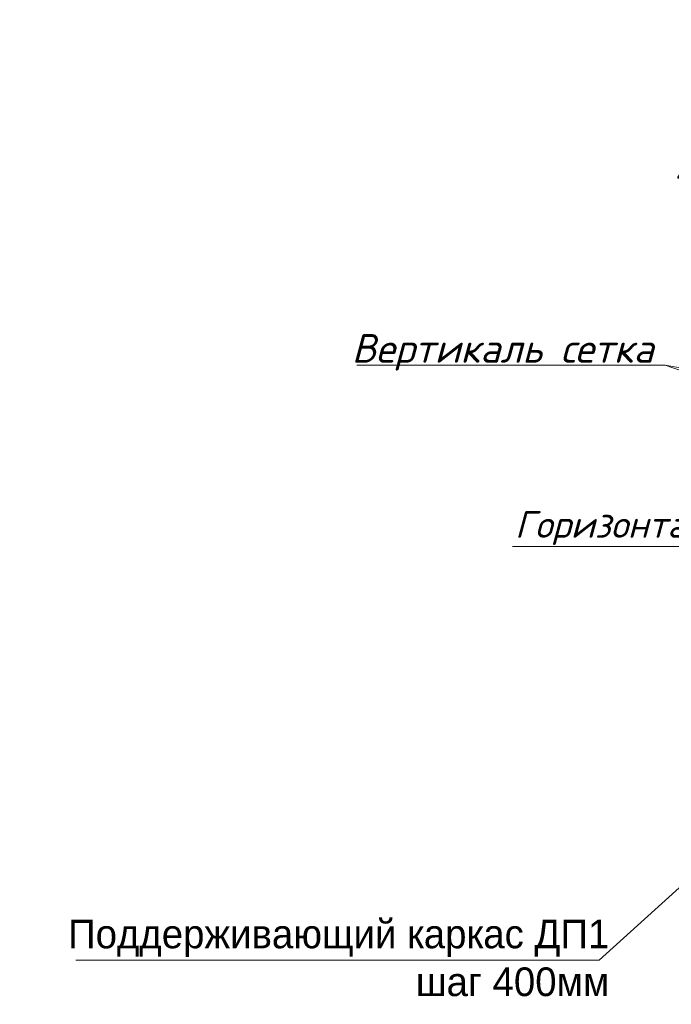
# Model space of a CAD drawing. Extents: x -764262 to 2885205, y 359641 to 616597.
# Tile 25 of 97: x 656583 to 662104, y 428435 to 436776. Entities that reach past the tile are written whole.
import ezdxf

# ---------------------------------------------------------------- set-up
doc = ezdxf.new("R2010")
doc.units = 0
doc.header["$LTSCALE"] = 50
doc.header["$MEASUREMENT"] = 0
doc.layers.get('0').update_dxf_attribs({"linetype": 'CONTINUOUS', "lineweight": 15})
doc.layers.add('PDF _0', color=7, linetype='CONTINUOUS')
doc.layers.add('PDF _Текст', color=7, linetype='CONTINUOUS')
doc.layers.add('Tarama', color=251, linetype='CONTINUOUS', lineweight=15)
doc.layers.add('尺寸线层', color=3, linetype='CONTINUOUS', lineweight=18)
doc.styles.add('arial', font='ARIALN.TTF')
doc.styles.add('MtXpl_ISOCPEUR_1', font='txt')
doc.styles.add('PDF ISOCPEUR Italic', font='isocpeui.ttf')

msp = doc.modelspace()

# ---------------------------------------------------------------- linework, layer by layer
for p, q in [((662052.771, 433850.438), (664329.279, 433038.008)), ((665336.271, 433249.989), (662052.771, 433850.438))]:
    msp.add_line(p, q)
at = {"layer": 'PDF _0', "color": 7, "lineweight": 13}
msp.add_line((663008.293, 430180.969), (661493.239, 428809.037), dxfattribs=at)
msp.add_lwpolyline([(657058.561, 428809.037), (661493.239, 428809.037)], dxfattribs=at)
at = {"layer": 'Tarama', "color": 0, "linetype": 'ByBlock'}
for p, q in [((659440.252, 433850.438), (662052.771, 433850.438)), ((660758.509, 432313.613), (663684.752, 432313.613))]:
    msp.add_line(p, q, dxfattribs=at)

# ---------------------------------------------------------------- texts
at = {"insert": (661578.667, 429152.702), "char_height": 243, "width": 4498.65584, "attachment_point": 3, "style": 'MtXpl_ISOCPEUR_1'}
msp.add_mtext('Поддерживающий каркас ДП1\\Pшаг 400мм', dxfattribs=at)
at = {"layer": 'PDF _Текст', "width": 11535.16436, "attachment_point": 7, "style": 'PDF ISOCPEUR Italic'}
for s, insert, char_height in [('\\pi5159.44895;Ос1 шаг \\P\\pi4564.20185;400мм. шах.пор', (657556.313, 435313.531), 242.99557), ('Вертикаль сетка', (659396.73, 433803.89), 242.99557), ('Горизонталь сетка  ', (660779.028, 432325.746), 226.8)]:
    msp.add_mtext(s, dxfattribs=dict(at, insert=insert, char_height=char_height))
at = {"layer": '尺寸线层', "color": 0, "lineweight": 15, "char_height": 400, "width": 10532.89688, "attachment_point": 1, "line_spacing_factor": 1.15057, "style": 'arial'}
for s, insert in [('\\pi4186.77586;Разрез 1-1', (635524.231, 436339.452, 24456720)), ('\\pi2449.39524;Фрагмент  установки ОС{\\fArial|b0|i0|c162|p34;-1}', (635524.231, 435684.698, 24456720))]:
    msp.add_mtext(s, dxfattribs=dict(at, insert=insert))

doc.saveas('drawing.dxf')
